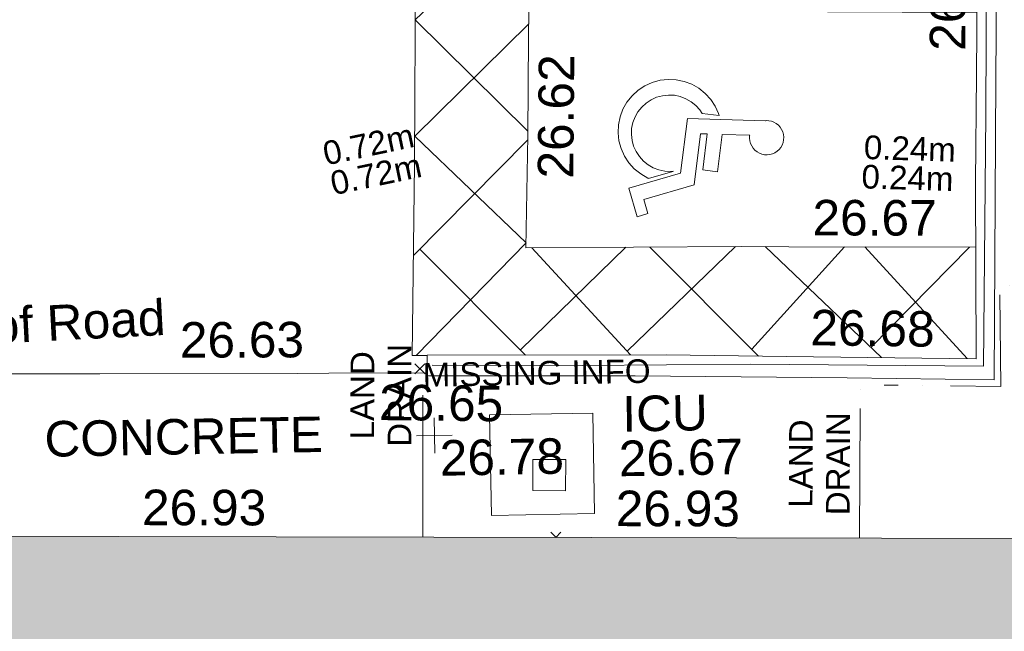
# Model space of a CAD drawing. Header units: millimetres. Extents: x -290717 to 520720, y -103372 to 287762.
# Tile 224 of 256: x 93917 to 104309, y -15776 to -9320. Entities that reach past the tile are written whole.
import ezdxf

# ---------------------------------------------------------------- set-up
doc = ezdxf.new("R2010")
doc.units = ezdxf.units.MM
for name, pattern in [('IMPORT-UG_DRAINAGE_UNIDENTIFIED_QLB2 _2_', [2700, 1500, -300.0000000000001, 0, -250, 150, -300.0000000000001, 0, -200]), ('IMPORT-UG_ELEC_LV_QLB2 _2_', [2700, 1500, -300.0000000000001, 0, -250, 150, -300.0000000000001, 0, -200]), ('IMPORT-UG_ELEC_STREET LIGHTING_QLB2 _2_', [2700, 1500, -300.0000000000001, 0, -250, 150, -300.0000000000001, 0, -200])]:
    doc.linetypes.add(name, pattern=pattern)
for name, color, linetype, lineweight, true_color in [('00_UAV_BUILDING_OUTLINE', 5, 'Continuous', 9, 0x0000ff), ('00_UAV_FENCE_2D', 7, 'Continuous', 9, 0x264c2f), ('00_UAV_HANDICAP', 7, 'Continuous', 9, 0x666666), ('00_UAV_LEVEL_SPOT', 7, 'Continuous', 9, 0x666666), ('00_UAV_ROAD_MARKING_WHITE_CONTINUOUS', 7, 'Continuous', 9, 0x999999), ('00_UAV_SERV_IC', 5, 'Continuous', 9, 0x0000ff), ('00_UAV_WALL', 7, 'Continuous', 9, 0x7c00a5), ('12333-PUM-2D-U-0001-C01 - Rev2_REVIT IMPORT_dwg', 7, 'Continuous', 9, 0x767676), ('A_RHA_Line', 7, 'Continuous', 9, 0x00a600), ('PUM-ELECTRIC-LV-QLB2', 1, 'IMPORT-UG_ELEC_LV_QLB2 _2_', 9, 0xff0000), ('PUM-UNIDENTIFIED-QLB2', 150, 'IMPORT-UG_DRAINAGE_UNIDENTIFIED_QLB2 _2_', 9, 0x007fff)]:
    doc.layers.add(name, color=color, linetype=linetype, lineweight=lineweight, true_color=true_color)
for name, color, linetype, lineweight in [('00_UAV_ROAD_EDGE', 7, 'Continuous', 9), ('00_UAV_SURVEY_TEXT', 7, 'Continuous', 9), ('A_RHA_Detail', 7, 'Continuous', 9), ('GEN-TEXT', 7, 'Continuous', 9), ('SM-FOR QC', 7, 'Continuous', 9)]:
    doc.layers.add(name, color=color, linetype=linetype, lineweight=lineweight)
doc.styles.add('Arial_1', font='arial.ttf', dxfattribs={"height": 250})
doc.styles.add('Swis721 Lt BT_2', font='swissl.ttf', dxfattribs={"height": 375})

# ---------------------------------------------------------------- blocks, each defined once
blk = doc.blocks.new('12333-PUM-2D-U-0001-C01 - Rev2_REVIT IMPORT_dwg_NN_DISABLED-2077243-Site Location Plan Existing')
at = {"layer": '00_UAV_HANDICAP', "color": 254, "true_color": 0xcccccc, "flags": 128}
for points in [[(792.900669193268, 2280.610141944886), (791.7071703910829, 2292.07751121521), (793.8081731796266, 2332.120596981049), (801.0244637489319, 2372.831781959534), (815.4072651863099, 2410.199520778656), (834.6163260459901, 2445.752122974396), (859.749849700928, 2478.102067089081), (889.2795283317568, 2504.909103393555), (923.3511180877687, 2527.414707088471), (959.3303727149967, 2544.664522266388), (998.4665040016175, 2556.514413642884), (1039.2262383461, 2560.624703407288), (1079.412596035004, 2559.765463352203), (1118.738746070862, 2551.450682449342), (1157.491520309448, 2538.16637172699), (1192.898365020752, 2517.715835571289), (1224.006547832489, 2492.725584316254), (1252.055346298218, 2463.052631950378), (1274.706992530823, 2430.225001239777), (1291.813247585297, 2393.001502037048), (1302.421377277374, 2354.008642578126), (1307.916702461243, 2314.347399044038), (1305.669944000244, 2273.062837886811), (1298.599409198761, 2233.593128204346), (1284.216607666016, 2196.225389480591), (1265.0078332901, 2160.675271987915), (1239.874310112, 2128.325325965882), (1210.342148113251, 2101.518576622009), (1176.273041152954, 2079.012685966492), (1140.291016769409, 2061.760674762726), (1101.157368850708, 2049.910496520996), (1060.397634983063, 2045.80020685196), (1020.211563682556, 2046.661929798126), (1012.880205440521, 2047.507810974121), (1006.596107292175, 1634.045719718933), (1571.880964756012, 1568.824091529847), (1546.079030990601, 1345.195162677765), (1001.914062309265, 1407.980013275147), (1000.24232711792, 1306.200863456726), (1771.761510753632, 1217.184261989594), (1999.075649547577, 459.5242324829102), (2211.618631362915, 523.1246404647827), (2262.459996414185, 363.6714551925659), (1833.36162776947, 234.4119656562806), (1599.502904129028, 1011.711552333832), (773.3163873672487, 1107.035580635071), (793.1872142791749, 2283.093666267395)], [(1682.266412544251, 528.8078632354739), (1572.075039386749, 894.0196480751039), (1567.742828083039, 905.9329998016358), (1573.604313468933, 863.6290800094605), (1570.739078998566, 773.317301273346), (1552.962766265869, 684.7259380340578), (1521.665662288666, 598.9553887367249), (1477.418087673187, 520.9705080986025), (1422.563350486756, 449.2476672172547), (1356.286735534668, 387.6532275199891), (1281.217809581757, 337.1446035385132), (1198.744377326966, 298.8224844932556), (1111.633737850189, 274.8816493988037), (1022.228912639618, 263.7959882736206), (931.9171335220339, 266.6612226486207), (843.3257698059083, 284.4375349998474), (758.7969836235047, 315.5913665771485), (679.4270675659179, 358.7404522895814), (607.8450151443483, 414.837237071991), (546.2530592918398, 481.1135657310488), (495.7444362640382, 556.1824921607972), (458.6640780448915, 638.5126520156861), (433.3382083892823, 724.5248012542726), (422.3930502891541, 815.1691925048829), (425.2607680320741, 905.4806843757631), (443.0345973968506, 994.0723344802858), (474.1911988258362, 1078.603317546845), (518.5820462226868, 1157.829962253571), (573.4367834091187, 1229.552803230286), (639.5701260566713, 1289.905480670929), (694.1389988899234, 1326.411494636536), (723.6680223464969, 1582.343622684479), (693.8022819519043, 1574.457298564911), (583.3735445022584, 1522.995261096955), (481.0201821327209, 1454.233631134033), (392.0010418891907, 1370.084751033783), (315.4994992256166, 1274.420238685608), (256.4850852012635, 1166.666716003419), (214.2946676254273, 1051.938898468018), (190.3077412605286, 931.3308815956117), (186.3425008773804, 809.673605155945), (201.1544143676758, 687.1081438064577), (234.2233352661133, 569.9884924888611), (286.78634557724, 458.1744332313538), (354.4472895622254, 357.2088755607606), (438.452609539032, 266.9454902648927), (534.2603947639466, 191.6857097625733), (641.8709315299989, 131.4320169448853), (756.7417348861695, 90.48087673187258), (877.3497522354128, 66.49395036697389), (999.0070287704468, 62.52871046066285), (1121.429504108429, 76.10134553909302), (1238.692141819, 110.4095443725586), (1350.362928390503, 161.7307938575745), (1451.472045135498, 230.6359834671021), (1541.591871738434, 313.3970569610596), (1616.994925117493, 410.446604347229), (1677.107828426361, 516.815092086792), (1681.168209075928, 530.1953811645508)]]:
    blk.add_lwpolyline(points, close=True, dxfattribs=at)
blk = doc.blocks.new('12333-PUM-2D-U-0001-C01 - Rev2_REVIT IMPORT_dwg_UAV-2077255-Site Location Plan Existing')
at = {"layer": '00_UAV_LEVEL_SPOT', "color": 254, "true_color": 0xcccccc, "flags": 128}
for points in [[(500.0000000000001, 0), (0, 0), (0, 500.0000000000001)], [(0, -500.0000000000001), (0, 0), (-500.0000000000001, 0)]]:
    blk.add_lwpolyline(points, dxfattribs=at)
blk = doc.blocks.new('12333-PUM-2D-U-0001-C01 - Rev2_REVIT IMPORT_dwg_MGS62954_T2_Galway_ITM_3d_Rev1-2077680-Site Location Plan Existing')
at = {"layer": '00_UAV_FENCE_2D', "color": 254, "true_color": 0xcccccc, "flags": 128}
blk.add_lwpolyline([(533999987.7725001, 725540744.3135), (534001571.7725001, 725540713.3135002), (534003352.7725, 725540693.3135), (534005806.7725, 725540631.3135), (534005879.7725, 725543285.3135), (534005949.7725, 725546518.3135), (534006014.7725, 725549324.3135), (534003938.7725, 725549383.3135), (534001697.7725, 725549410.3135), (534001773.7725, 725552370.3135002), (534001837.7725001, 725555482.3135), (534004363.7725, 725555367.3135), (534007801.7725, 725555306.3135002), (534011314.7725, 725555249.3135), (534012458.7725001, 725555193.3135002), (534012309.7725001, 725550762.3135), (534012268.7354692, 725548793.5811896)], dxfattribs=at)
at = {"layer": '00_UAV_ROAD_EDGE', "color": 254, "true_color": 0xcccccc, "flags": 128}
blk.add_lwpolyline([(533994213.6675109, 725540426.43076), (533994223.951, 725540751.6535001), (533996478.9510001, 725540711.6535001), (533998564.9510001, 725540681.6535001), (533998897.8523305, 725540676.780356), (533999935.9067726, 725540661.5848957)], dxfattribs=at)
at = {"layer": '00_UAV_ROAD_MARKING_WHITE_CONTINUOUS', "color": 254, "true_color": 0xcccccc}
for p, q in [((534001038.1818442, 725543098.9689515), (533999811.5838776, 725541902.1541393)), ((533999879.3086782, 725541968.2345068), (534000976.6496453, 725540833.0096809)), ((534000922.5130379, 725540889.0152642), (534002055.8780975, 725541952.3856534)), ((534001063.9456981, 725541964.6155552), (534002084.9880234, 725540814.5666492)), ((534002050.4428412, 725540853.4765435), (534003212.3244622, 725541938.1273977)), ((534002307.9847358, 725541949.2773372), (534003434.5781006, 725540779.435743)), ((534003364.5270187, 725540852.1759809), (534004362.9478081, 725541915.7180834)), ((534003526.1222078, 725541932.341788), (534004730.7895252, 725540740.9971898)), ((534004576.0759434, 725541911.4842513), (534005634.5831051, 725540714.195607)), ((534004622.5229828, 725540848.0663854), (534005681.1867115, 725541889.5310092))]:
    blk.add_line(p, q, dxfattribs=at)
at = {"layer": '00_UAV_ROAD_MARKING_WHITE_CONTINUOUS', "color": 254, "true_color": 0xcccccc, "flags": 128}
for points in [[(533999936.7519714, 725540845.8382418), (533999779.9295588, 725540850.2105068), (533999840.7796367, 725542872.3943529), (533999884.7796368, 725544935.394353), (533999904.2619418, 725545691.4933273), (533999947.7796367, 725547380.3943529), (533999995.7796367, 725549407.3943528), (534001277.808265, 725549376.2466465), (534001604.7238914, 725549368.3040221)], [(534002165.6862206, 725544440.157915), (534001131.3465764, 725545552.5649211), (533999873.1620939, 725544390.6900088), (534001041.0875054, 725543196.4954795)], [(534005802.7763604, 725544364.4732534), (534003437.7796368, 725544415.3943532), (534001074.7796367, 725544461.3943529), (534001067.5685353, 725544190.6689984), (534001039.7796367, 725543147.394353), (534001000.7796367, 725541965.394353), (534003271.7796367, 725541937.3943528), (534003773.9761383, 725541927.4181212), (534005746.9258682, 725541888.225088)], [(534001071.2197258, 725544327.7451259), (533999846.9780153, 725543163.0137846), (534001002.4880863, 725542017.1735182), (533999823.0869455, 725540849.0072633)]]:
    blk.add_lwpolyline(points, dxfattribs=at)
at = {"layer": '00_UAV_SERV_IC', "color": 254, "true_color": 0xcccccc, "flags": 128}
blk.add_lwpolyline([(534001033.7725, 725539729.3135002), (534001380.7725001, 725539722.3135), (534001374.1457961, 725539393.8183148), (534001027.145796, 725539400.8183149)], close=True, dxfattribs=at)
at = {"layer": '00_UAV_WALL', "color": 254, "true_color": 0xcccccc, "flags": 128}
blk.add_lwpolyline([(534006025.7572653, 725545102.0616342), (534005991.7725, 725543667.3135002), (534005916.6344248, 725540485.8462187), (534004367.7725001, 725540534.3135), (534002128.7725, 725540593.3135002), (534000923.0534197, 725540614.7558367), (533999935.7725002, 725540632.3135002), (533999936.7725, 725540850.3135), (534002460.7725001, 725540808.3135), (534003729.3757402, 725540770.6936548), (534005731.7725, 725540711.3135002), (534005755.7725001, 725542575.3135), (534005785.5134643, 725543707.3766111), (534005833.7725001, 725545544.3135002)], dxfattribs=at)
at = {"xscale": 0.7, "yscale": 0.7, "zscale": 0.7, "rotation": 268.3724433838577}
blk.add_blockref('12333-PUM-2D-U-0001-C01 - Rev2_REVIT IMPORT_dwg_NN_DISABLED-2077243-Site Location Plan Existing', (534001969.8727419, 725543862.0224273), dxfattribs=at)
at = {"xscale": 0.375, "yscale": 0.375, "zscale": 0.375}
blk.add_blockref('12333-PUM-2D-U-0001-C01 - Rev2_REVIT IMPORT_dwg_UAV-2077255-Site Location Plan Existing', (534000000, 725540000.0000001), dxfattribs=at)
at = {"layer": '00_UAV_BUILDING_OUTLINE', "color": 251, "true_color": 0x666666, "char_height": 375, "width": 1495.902363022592, "attachment_point": 1, "rotation": 358.87999528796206, "line_spacing_factor": 1.005061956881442, "style": 'Swis721 Lt BT_2'}
for insert in [(533996904.6203763, 725539482.9685198), (534001903.6651185, 725539385.2358948)]:
    blk.add_mtext('26.93', dxfattribs=dict(at, insert=insert))
at = {"layer": '00_UAV_LEVEL_SPOT', "insert": (534000051.8765643, 725539949.1441547), "char_height": 375, "width": 1495.902363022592, "attachment_point": 1, "line_spacing_factor": 1.005061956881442, "style": 'Swis721 Lt BT_2'}
blk.add_mtext('26.78', dxfattribs=at)
at = {"layer": '00_UAV_ROAD_EDGE', "color": 251, "true_color": 0x666666, "char_height": 375, "attachment_point": 1, "line_spacing_factor": 1.005061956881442, "style": 'Swis721 Lt BT_2'}
for s, insert, width, rotation in [('Edge of Road', (533993973.2948757, 725541376.8976194), 3746.879252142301, 1.9601190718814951), ('26.63', (533997333.8313127, 725541243.4096673), 1495.902363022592, 359.16134113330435)]:
    blk.add_mtext(s, dxfattribs=dict(at, insert=insert, width=width, rotation=rotation))
at = {"layer": '00_UAV_ROAD_MARKING_WHITE_CONTINUOUS', "color": 251, "true_color": 0x666666, "char_height": 375, "width": 1495.902363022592, "attachment_point": 1, "line_spacing_factor": 1.005061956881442, "style": 'Swis721 Lt BT_2'}
for s, insert, rotation in [('26.62', (534001137.1696136, 725542694.9045587), 88.47421748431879), ('26.67', (534004033.7627174, 725542417.5847235), 358.86195779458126)]:
    blk.add_mtext(s, dxfattribs=dict(at, insert=insert, rotation=rotation))
at = {"layer": '00_UAV_SERV_IC', "color": 251, "true_color": 0x666666, "char_height": 375, "attachment_point": 1, "line_spacing_factor": 1.005061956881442, "style": 'Swis721 Lt BT_2'}
for s, insert, width in [('ICU', (534001986.4506853, 725540381.2093009), 1021.012723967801), ('26.67', (534001941.6225348, 725539910.8303), 1495.902363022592)]:
    blk.add_mtext(s, dxfattribs=dict(at, insert=insert, width=width))
at = {"layer": '00_UAV_SURVEY_TEXT', "color": 251, "true_color": 0x666666, "insert": (533995884.098044, 725540222.2113754), "char_height": 375, "width": 3286.236302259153, "attachment_point": 1, "line_spacing_factor": 1.005061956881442, "style": 'Swis721 Lt BT_2'}
blk.add_mtext('CONCRETE', dxfattribs=at)
at = {"layer": '00_UAV_WALL', "color": 251, "true_color": 0x666666, "char_height": 375, "width": 1495.902363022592, "attachment_point": 1, "line_spacing_factor": 1.005061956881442, "style": 'Swis721 Lt BT_2'}
for s, insert, rotation in [('26.66', (534005297.0202718, 725543970.2963054), 88.49510169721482), ('26.68', (534003993.9452419, 725541258.2952784), 358.3014178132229), ('26.65', (533999428.082515, 725540550.1254165), 358.2826602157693)]:
    blk.add_mtext(s, dxfattribs=dict(at, insert=insert, rotation=rotation))
blk = doc.blocks.new('12333-PUM-2D-U-0001-C01 - Rev2_REVIT IMPORT_dwg-1620468-Site Location Plan Existing')
at = {"layer": 'GEN-TEXT', "color": 253, "true_color": 0xaaaaaa}
for p, q in [((358726.3171443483, -75200.38918720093), (358832.3831615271, -75094.32317002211)), ((358832.3831615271, -75200.38918720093), (358726.3171443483, -75094.32317002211)), ((360186.0595262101, -76951.97232362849), (360131.019510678, -76896.93230809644)), ((360182.1224825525, -76951.89535340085), (360237.0855278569, -76896.93230809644))]:
    blk.add_line(p, q, dxfattribs=at)
at = {"layer": 'PUM-UNIDENTIFIED-QLB2', "color": 141, "true_color": 0xaad4ff}
blk.add_line((358777.7806180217, -76924.44010469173), (358808.3501529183, -75248.35617863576), dxfattribs=at)
at = {"layer": 'PUM-UNIDENTIFIED-QLB2', "color": 141, "true_color": 0xaad4ff, "flags": 128}
blk.add_lwpolyline([(372919.7431197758, -74538.8895480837), (364914.3501528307, -74378.35617864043), (364906.3501529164, -75440.35617867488), (363424.3501528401, -75398.35617865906), (363387.4785623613, -77014.56089853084)], dxfattribs=at)
at = {"layer": 'SM-FOR QC', "color": 21, "true_color": 0xffaaaa, "flags": 128}
blk.add_lwpolyline([(359506.3573340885, -75645.89747262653), (360596.8817658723, -75645.89747262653), (360596.8817658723, -76708.09659454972), (359506.3573340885, -76708.09659454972)], close=True, dxfattribs=at)
blk.add_blockref('12333-PUM-2D-U-0001-C01 - Rev2_REVIT IMPORT_dwg_MGS62954_T2_Galway_ITM_3d_Rev1-2077680-Site Location Plan Existing', (-533641079.6498471, -725615854.3561786))
at = {"layer": 'PUM-ELECTRIC-LV-QLB2', "char_height": 250, "width": 1160.025439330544, "attachment_point": 2, "line_spacing_factor": 0.9417779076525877, "style": 'Arial_1'}
for s, insert, rotation in [('0.72m', (358253.7450314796, -72647.62520678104), 10.941635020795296), ('0.24m', (363996.6441437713, -72788.25936617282), 357.2407698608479), ('0.72m', (358327.9141257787, -72964.16803081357), 10.808482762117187), ('0.24m', (363966.0254622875, -73096.83994692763), 357.3687357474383)]:
    blk.add_mtext(s, dxfattribs=dict(at, insert=insert, rotation=rotation))
at = {"layer": 'PUM-UNIDENTIFIED-QLB2', "char_height": 250, "width": 1294.698577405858, "attachment_point": 2, "line_spacing_factor": 0.9417779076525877, "style": 'Arial_1'}
for insert, rotation in [((358041.9913637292, -75414.5793163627), 88.95511726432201), ((362656.6833355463, -76215.09534296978), 88.69309865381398)]:
    blk.add_mtext('LAND\\PDRAIN', dxfattribs=dict(at, insert=insert, rotation=rotation))
at = {"layer": 'SM-FOR QC', "color": 1, "true_color": 0xff0000, "insert": (360010.2112089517, -75087.4086477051), "char_height": 250, "width": 2870.986443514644, "attachment_point": 2, "line_spacing_factor": 0.9417779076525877, "style": 'Arial_1'}
blk.add_mtext('MISSING INFO', dxfattribs=at)

msp = doc.modelspace()

# ---------------------------------------------------------------- hatches: boundary and pattern name
at = {"layer": 'A_RHA_Detail', "true_color": 0xc0c0c0}
h = msp.add_hatch(color=9, dxfattribs=at)
h.paths.add_polyline_path([(-80880.60083898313, -68502.79057078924), (-80400.86592458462, -68483.4150911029), (-80400.86592458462, -62984.64684182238), (-24474.85765180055, -63009.32043784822), (-24456.14471274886, -50840.30023854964), (-36622.55041054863, -50831.65104346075), (-36622.5504104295, -44228.57792609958), (-50959.05265825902, -44213.68205212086), (-50959.05265825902, -42573.78171509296), (-54563.93258049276, -42571.21897729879), (-54565.69773355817, -45054.17447471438), (-92408.82109324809, -45027.27149617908), (-92411.78875845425, -49201.74309219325), (-100061.9988811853, -49201.74309219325), (-100052.221444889, -64852.82557835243), (-86120.90825231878, -64852.82557835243), (-86092.16626519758, -62957.90041523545), (-84861.10047611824, -62957.90041520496), (-84854.79054275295, -68240.10973718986), (-80870.60226895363, -68240.10973718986)])
h.paths.add_polyline_path([(-137238.9269955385, -68461.93840922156), (-132719.7426408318, -68433.06336920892), (-132847.0731201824, -62850.0428228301), (-130454.6837966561, -62916.63108081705), (-130498.2830220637, -61355.8539363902), (-117581.136331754, -61423.42893434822), (-117492.3908565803, -49183.91309186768), (-125136.5200282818, -49178.47881939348), (-125133.5727033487, -45032.61887132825), (-163007.1824077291, -45005.69421944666), (-163007.1824077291, -44090.29634113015), (-163123.8521375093, -44090.21339942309), (-163122.6389897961, -42383.751842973), (-166563.8543420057, -42383.75184295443), (-166565.0349082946, -44044.3982420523), (-193158.4656786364, -44025.49275802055), (-193195.152889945, -62863.6565097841), (-137269.7106414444, -62916.63108078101), (-137254.3708868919, -65679.90523788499)])
h.paths.add_polyline_path([(120310.9497607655, -32334.2823016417), (120312.4652266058, -31610.73011961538), (133451.2244789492, -31638.24899384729), (133469.2230092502, -19717.98315777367), (121295.7536929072, -19692.48606427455), (121319.8434528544, -8190.941560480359), (112277.0825929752, -8172.001674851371), (112263.1769726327, -14811.12345451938), (78285.85310969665, -14739.95861435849), (78292.82277619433, -8167.077575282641), (76545.55099677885, -8163.40371230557), (69355.76844230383, -8152.931592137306), (69353.66597202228, -9156.746357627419), (68372.60878942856, -9154.691552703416), (68372.60878942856, -13705.52853212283), (69333.72334743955, -13707.54156767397), (69325.07112544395, -16249.53369225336), (66623.4489111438, -16249.53369225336), (66619.79243932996, -17995.29925522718), (65989.07757491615, -17995.29925522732), (65985.44262769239, -19730.78799479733), (57152.23993372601, -19712.28702423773), (57127.42535098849, -31559.89461998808), (70277.87165423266, -31587.43801817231), (70277.87165428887, -32271.74147154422), (78263.96947906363, -32285.12944888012), (78266.62669288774, -31019.79372153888), (112335.8856506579, -31091.15111856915), (112335.8856506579, -32317.57330550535), (119781.4233959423, -32333.17321910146)])
h.paths.add_polyline_path([(7503.71740934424, -1791.43926322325), (15482.43097389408, -674.0213230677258), (15484.0826184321, 148.1327206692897), (56188.28042539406, 205.5276654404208), (56155.8432600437, 14338.31663138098), (18016.62665932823, 14236.4814953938), (17967.9025208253, 34313.18372075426), (21727.10644861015, 34324.06926249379), (21708.9097307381, 40608.10218319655), (18009.66447156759, 40608.10218325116), (17995.54603703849, 45483.75063445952), (9770.084212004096, 45420.63294734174), (3966.216019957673, 45443.14492469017), (3984.771235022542, 14176.56786831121), (1023.062455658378, 14176.56786840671), (-276.5134647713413, 14190.52623465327), (-231.6790044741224, 5976.811441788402), (-226.4491536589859, 193.7444677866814), (1220.250839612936, 179.5999159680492), (7477.609307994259, 143.2867556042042), (7488.638446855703, -674.0213230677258)])
h.paths.add_polyline_path([(77755.59663317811, 53.47451145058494), (77729.51881611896, 1699.844979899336), (94464.47132486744, 1659.976083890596), (94606.37913471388, 17991.39023626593), (88810.41901146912, 18015.03260816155), (88799.89418497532, 14436.74271609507), (69413.88950349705, 14457.87738898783), (69377.35724448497, 99.62816357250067), (70760.85642036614, 92.0068082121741)])
h.paths.add_polyline_path([(61252.12079698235, 46453.95617369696), (105774.7348988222, 46472.68783510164), (105768.2642197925, 61852.61234310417), (92285.13876306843, 61852.61234310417), (92308.59670397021, 65784.30757142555), (96107.46680002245, 65767.6044524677), (96059.6808111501, 75209.20847378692), (101084.8427276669, 75071.88872768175), (104988.0046543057, 74765.36560410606), (108403.6894220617, 74363.84089439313), (112009.2703903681, 73787.25420864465), (115645.3524814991, 73049.69667210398), (116890.8108050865, 72761.69136255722), (120208.9929832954, 71893.18353872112), (120865.241739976, 71703.68487155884), (124135.6329505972, 70669.67317909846), (127435.6253142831, 69480.50055823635), (127820.4368655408, 69394.93141813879), (128274.3081769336, 69331.69585757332), (128731.879114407, 69306.66104520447), (129189.9401456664, 69320.00258265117), (129645.2782985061, 69371.62688830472), (130094.6997111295, 69461.17185607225), (130535.0520071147, 69588.00939078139), (130963.2464342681, 69751.2498188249), (131376.279516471, 69949.74812593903), (131771.254123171, 70182.11198906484), (132162.5575600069, 70460.54046602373), (132496.0921582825, 70741.69081117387), (132820.8713676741, 71064.98072578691), (133117.4593294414, 71414.31364276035), (133383.77568926, 71787.23923958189), (133616.5473239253, 72178.53728446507), (133817.1647262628, 72590.54524901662), (133982.6025969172, 73017.89547517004), (134111.7005086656, 73457.59040804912), (134203.5529320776, 73906.545904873), (134257.5155882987, 74361.61286220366), (134272.5462649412, 74819.59931534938), (134250.5259874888, 75277.29281749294), (134189.6227572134, 75731.48297750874), (134090.9274700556, 76178.98397761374), (133955.1324028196, 76616.65691996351), (133783.1900598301, 77041.4318434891), (133576.3064937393, 77450.3292564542), (133335.9328436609, 77840.48103831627), (133063.7551572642, 78209.15055536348), (132761.6825665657, 78553.75185442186), (132431.8338935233, 78871.86780505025), (132076.5227904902, 79161.26705200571), (131698.2415079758, 79419.91966864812), (131299.6434187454, 79646.01139199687), (131093.5942456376, 79746.34209763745), (132146.0467355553, 83110.22226149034), (122787.763295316, 86282.54285521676), (121604.3555410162, 82800.35918872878), (117095.9864226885, 83870.84033788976), (116841.9598400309, 83526.35449576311), (116120.5435466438, 91221.9361197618), (110237.7341284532, 91274.27491024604), (110194.3680786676, 90435.39030217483), (104988.0046543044, 90486.49901569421), (104973.2761846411, 94309.82427956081), (103746.1314668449, 94309.82427962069), (103839.9937121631, 122852.1474272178), (96365.09202303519, 122931.9599471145), (96350.3400238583, 123952.416858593), (104555.5505249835, 123902.1925258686), (104607.3234457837, 120248.5396157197), (125502.5015002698, 120134.193340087), (125662.0200253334, 137657.3796883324), (114479.5865733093, 137699.2256881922), (114382.3062641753, 129149.9458158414), (104644.1590035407, 129187.997507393), (104577.9931702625, 126217.3903165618), (101184.4926405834, 126159.1566967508), (101264.6166812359, 135959.2655565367), (89967.23177303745, 135988.8856164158), (89927.63362986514, 125823.6463181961), (93630.53562299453, 125840.7948842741), (93580.6568888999, 122931.9599471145), (88697.38835373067, 122904.7310127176), (88679.38989541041, 95739.0914377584), (86378.25848993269, 95739.0914377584), (86378.18187189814, 96178.10083375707), (83279.5074328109, 96200.92083330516), (83273.62493422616, 95735.74732136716), (70169.67509616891, 95733.22421950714), (70166.2684274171, 96272.07409350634), (66674.99731291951, 96257.14073659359), (66654.74538556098, 95755.71092140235), (65784.77231076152, 95755.71092140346), (65887.65094981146, 117470.6305650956), (53473.34271625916, 117487.9046429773), (53434.44066306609, 98570.4634906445), (40649.41626913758, 98570.46349066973), (40610.16711556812, 94406.01479082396), (38853.82372865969, 94410.36303444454), (38848.65589191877, 89463.65332732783), (40612.46601909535, 89518.45976927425), (40665.38257359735, 86257.73741131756), (38372.19584673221, 86305.7230928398), (38369.79373532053, 76901.0507917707), (50937.95125076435, 76944.40198877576), (50922.88567283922, 74598.78180893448), (56484.90611318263, 74588.85093774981), (56484.9061131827, 75194.85181998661), (92465.40372273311, 75233.02581663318), (92645.92783659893, 71766.64845097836), (89810.5550181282, 69362.83965827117), (85313.16173971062, 69360.94750424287), (85313.16173971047, 66907.40508090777), (75210.14498260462, 66903.15451592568), (75210.14498260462, 63815.70944554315), (70819.40014306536, 63815.70999204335), (70819.21601502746, 64253.35708063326), (69456.8341568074, 64253.35708063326), (69455.71957374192, 66901.99623168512), (61303.3285675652, 66898.56680686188), (61304.56054652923, 63970.32021231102), (70500.41048205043, 63970.32021223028), (70500.40885431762, 61852.59006210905), (61245.64388480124, 61848.69637492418), (61252.12079698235, 46455.07044720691)])
h.paths.add_polyline_path([(-17153.16561239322, 48569.32684293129), (-17153.16561227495, 60770.38083690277), (-29362.88357762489, 60774.7042869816), (-29362.88357762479, 67399.20394583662), (-43507.25361058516, 67405.01911302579), (-43488.53133082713, 69093.07334179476), (-45766.41866234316, 69109.32868391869), (-45794.34620035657, 67405.01911302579), (-47272.11273197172, 67404.21245453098), (-47272.44887636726, 66454.91798912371), (-86004.56386335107, 66468.6329952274), (-86006.66970790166, 60521.58362724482), (-92662.8772251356, 60521.58362724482), (-92666.53762789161, 50184.35611936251), (-79752.016597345, 50179.78302554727), (-79752.016597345, 48591.49323813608), (-17157.71631240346, 48569.32845421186)])
h.paths.add_polyline_path([(-201056.4185879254, 48628.75479108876), (-138377.9751621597, 48634.64535782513), (-138377.9751621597, 50133.28202330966), (-125467.710581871, 50134.49533928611), (-125468.6909603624, 60566.19036866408), (-132186.8595615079, 60565.86652591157), (-132187.4203588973, 66533.01978768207), (-170643.3098734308, 66805.61809689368), (-170643.3098732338, 67738.78475851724), (-200340.0100486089, 67488.93693767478), (-200348.7175167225, 60827.7802510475), (-201057.5650552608, 60827.71357562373), (-201056.6510294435, 51102.0431337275)])
h.paths.add_polyline_path([(-240051.5126725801, 54769.1949116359), (-239444.4902595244, 54811.10754483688), (-239186.5396225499, 54841.92927608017), (-238764.8191578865, 54940.98166103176), (-238382.4735933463, 55122.46891391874), (-237990.3402229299, 55354.87497237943), (-237269.2031026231, 55936.21514997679), (-237030.2712443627, 56228.66101920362), (-236793.0039600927, 56569.31473977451), (-236554.5880579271, 57004.26389721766), (-236432.7219585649, 57267.46508911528), (-236300.0815274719, 57753.26239002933), (-236250.7285154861, 58017.17885687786), (-236235.6490610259, 58516.21786795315), (-236233.2538430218, 58987.85640057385), (-236213.702979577, 59823.48083772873), (-236363.8287856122, 59820.8603820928), (-236634.0279869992, 60698.06075831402), (-236391.9547756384, 61432.1972634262), (-236225.4740089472, 61435.10319604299), (-236201.6036570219, 62637.68779599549), (-232563.5271750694, 62639.28734435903), (-232563.5271750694, 63049.03842407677), (-232732.1945866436, 63049.15302221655), (-232860.1521278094, 63457.9589027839), (-232731.6068089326, 63914.24862701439), (-232560.8209657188, 63914.24862701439), (-232521.9864006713, 70597.99604498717), (-240628.6947850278, 70598.85496274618), (-240629.7923196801, 72350.98321581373), (-246412.6011213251, 72347.36085937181), (-246412.6011213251, 70616.45923939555), (-254449.5805725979, 70618.60952619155), (-254454.637144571, 70754.06491724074), (-254469.7140363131, 73191.6627625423), (-263883.2532625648, 73267.83063692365), (-263902.4181505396, 68260.74348557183), (-263714.8217520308, 68259.82096576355), (-263552.9672900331, 67819.6543439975), (-263719.0883117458, 67392.20684197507), (-263913.629869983, 67392.20684288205), (-263956.7001914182, 58633.76423459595), (-260181.1963171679, 58611.22607638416), (-260192.3146984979, 56354.25111578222), (-257184.684388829, 56339.46086010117), (-257213.4419958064, 57092.93866025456), (-257338.5163846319, 57093.27331227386), (-257471.0109295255, 57531.7457231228), (-257338.5163845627, 58062.22513700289), (-257203.4956297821, 58064.06881293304), (-257173.5751889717, 58598.54056827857), (-256478.2273617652, 58575.27357918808), (-256478.2273617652, 58788.51859477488), (-256013.0091299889, 58911.92701537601), (-255397.0786589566, 58780.99767608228), (-255397.0786664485, 58595.98242230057), (-243809.8853614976, 58585.92793205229), (-243805.3570672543, 58352.04527760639), (-243740.9394682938, 57884.52572396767), (-243619.083060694, 57421.84877501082), (-243424.3877541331, 56943.65915328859), (-243247.1437899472, 56608.24157716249), (-243003.0710577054, 56249.99021479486), (-242732.2093200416, 55932.75703086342), (-242371.7230179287, 55603.12658814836), (-242141.2551255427, 55424.88676771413), (-241804.9643038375, 55216.88439829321), (-241529.464082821, 55077.02869058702), (-241100.6275144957, 54917.18295005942), (-240836.2134980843, 54840.82833179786), (-240453.4486196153, 54788.6078413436), (-240203.3756532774, 54776.52967577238)])
h.paths.add_polyline_path([(40276.69022620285, 59895.3641775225), (40328.62676026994, 69196.9439153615), (36588.99968782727, 69217.82459101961), (36619.46637569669, 74674.25962431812), (32264.36460075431, 74687.02318924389), (32233.48293864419, 69156.26826309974), (11916.69390488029, 69269.70959690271), (11966.66200108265, 78218.75165977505), (29087.50901742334, 78123.15526811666), (29143.44567202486, 88141.13700481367), (15719.34879623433, 88216.09212957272), (15732.60379610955, 90589.99788900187), (4594.294101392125, 90652.19003492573), (4525.129359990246, 78265.12250452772), (10096.76365550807, 78234.01258734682), (10077.43887221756, 74773.03821913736), (4547.641142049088, 74803.91453678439), (4465.579974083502, 60107.16002351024), (19125.89094757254, 60025.30234268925), (19139.86249371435, 62527.53804648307), (31738.59196305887, 62457.19146407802), (31724.55430855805, 59943.11609818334), (38369.79364222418, 59906.01157297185)])
h.paths.add_polyline_path([(-246083.0241259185, 72334.29150213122), (-246083.0594797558, 72334.30275087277), (-246208.2905500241, 72334.29150213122)])
h.paths.add_polyline_path([(-114575.3004830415, 112178.0758696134), (-114575.3246436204, 112178.0758696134), (-114707.2752166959, 115801.5811617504)])
h.paths.add_polyline_path([(-154699.9178766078, 101760.4080976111), (-114382.0503338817, 101776.0542915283), (-114382.0503338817, 106926.936016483), (-113755.641395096, 106927.1791078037), (-113757.5507412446, 111847.2721532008), (-114431.6837526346, 111847.2721532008), (-114431.8098651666, 112178.075869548), (-114575.3004830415, 112178.0758696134), (-114578.9984943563, 121707.2390834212), (-123056.9849702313, 121707.2390834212), (-123068.8201032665, 156452.7036899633), (-119381.2340625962, 156454.1347343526), (-119381.2340625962, 160165.8603541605), (-115501.031452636, 160167.3661472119), (-115503.3750945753, 166206.5793118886), (-132411.7987151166, 166599.6604729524), (-132411.8243306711, 166665.6603411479), (-135275.0124468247, 166664.5489553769), (-135275.0124468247, 166628.1883102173), (-135911.3205077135, 166628.1944503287), (-135911.3479256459, 166352.1604668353), (-152521.1633846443, 166345.7145607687), (-152518.3680955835, 159142.6836790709), (-150699.3133726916, 159117.9265656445), (-150755.6690356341, 122560.6912032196), (-151059.2005266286, 122560.6912032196), (-151061.0981347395, 121302.4374931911), (-154138.3148337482, 121372.6012653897), (-154138.3148337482, 121865.183451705), (-154704.3888425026, 121867.2611370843), (-154688.5451973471, 119352.3937021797), (-154745.5933227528, 119352.3715636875), (-154745.5763474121, 118722.1532660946), (-160794.1544526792, 118748.744283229), (-160794.1544527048, 119410.5425977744), (-163852.1622693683, 119422.408321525), (-163855.0715294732, 118762.2003111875), (-167568.6765459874, 118778.5256058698), (-166634.6619849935, 124395.1277019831), (-166843.6206842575, 124471.2090400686), (-167568.6765459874, 124707.6250904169), (-168028.2173235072, 124841.3808643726), (-168630.5006276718, 124991.3056740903), (-169238.2056070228, 125117.4693074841), (-169850.3952285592, 125219.6772877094), (-170466.1255403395, 125297.7720169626), (-171089.1102599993, 125351.8553033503), (-171704.4065937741, 125381.1774254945), (-172325.0479971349, 125386.3595015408), (-172782.2248668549, 125374.5832363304), (-173401.7764236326, 125337.4554476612), (-174019.3926983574, 125276.0328036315), (-174634.1213722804, 125190.4100127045), (-175245.0145766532, 125080.7190996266), (-176047.1958093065, 124895.7675261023), (-176665.4852587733, 124724.7228134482), (-177045.3001228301, 124609.1129151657), (-177631.5127793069, 124405.2077276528), (-176665.4852586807, 118818.5158793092), (-177558.9402083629, 118822.4435769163), (-177662.2853368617, 125263.4341236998), (-176365.3912352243, 126542.9270807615), (-159462.2970490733, 126319.9103917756), (-157057.7396790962, 128609.0850976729), (-157060.6673204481, 136153.1661957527), (-158638.8016610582, 137740.2441626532), (-159352.3735831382, 137740.2441626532), (-161634.4140635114, 140201.1078539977), (-168727.9404946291, 140256.8191147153), (-171035.0401162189, 137942.884730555), (-174184.1459014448, 137942.884730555), (-176460.1168228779, 140292.2858551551), (-177341.68569345, 140292.285855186), (-177341.7114445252, 140358.4281613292), (-183428.5803825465, 140356.0660244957), (-185921.6385984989, 137917.4639097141), (-185921.6385985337, 131757.309115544), (-186906.8767412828, 131756.9267734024), (-187725.3914540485, 130809.9989183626), (-187724.0588902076, 127376.1828149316), (-186481.0281350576, 126304.557648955), (-186479.4846755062, 122327.2959175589), (-185176.2828158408, 121059.4673825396), (-180304.1129154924, 121059.4673825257), (-180304.1136492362, 118802.0484409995), (-193555.3706955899, 118802.0484409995), (-193555.3686998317, 133117.8341649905), (-192593.6442938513, 133118.2073819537), (-192593.6442938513, 134200.8158367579), (-192224.6284783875, 134200.9592041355), (-192225.5653014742, 136615.0101267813), (-192595.0012461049, 136615.0101267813), (-192595.4357332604, 137734.4745166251), (-193589.2709668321, 137734.4746851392), (-193589.2685988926, 147474.5705834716), (-193163.2062206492, 147492.8644728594), (-192606.8095195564, 147551.4951472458), (-192359.9383250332, 147589.5931622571), (-192199.8207947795, 147616.5827293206), (-191882.7548926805, 147682.9245600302), (-191568.5380071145, 147761.6632019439), (-191020.2573150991, 147932.4221712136), (-190950.5841382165, 147955.8263236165), (-190647.7999969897, 148070.951423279), (-190349.769078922, 148197.8750093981), (-190056.9509284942, 148336.4013817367), (-189769.7970512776, 148486.316942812), (-189375.4954991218, 148717.2624196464), (-189132.9060261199, 148873.2749095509), (-188867.5421091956, 149059.0543930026), (-188609.6764469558, 149255.1087866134), (-188354.9814056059, 149465.3525772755), (-188079.6339208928, 149713.8792482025), (-187884.9836199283, 149901.8220103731), (-187538.2510284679, 150274.4802367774), (-187446.2998447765, 150378.396083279), (-187241.3270201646, 150629.2310214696), (-187046.3599558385, 150887.9197697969), (-186861.699277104, 151154.0634500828), (-186546.1373636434, 151669.8298752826), (-186524.4196769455, 151707.063245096), (-163675.289831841, 151669.8298752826), (-163687.5843044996, 148134.0767945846), (-157303.6541541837, 148136.4921063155), (-157303.6541541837, 155759.9150161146), (-157557.4317586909, 155765.0384228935), (-157555.9168973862, 166678.0466575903), (-187009.2021991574, 166699.7464767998), (-187013.0952111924, 162054.4009359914), (-188707.1775469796, 162044.5925187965), (-188705.9961893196, 155021.5333641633), (-188737.9999316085, 154650.5326603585), (-188799.0133970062, 154283.1866125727), (-188857.2045401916, 154035.4341107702), (-188966.1106131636, 153679.3368924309), (-189102.6200311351, 153332.8820747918), (-189265.8911677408, 152998.2056672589), (-189454.9174010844, 152677.3710606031), (-189645.2484685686, 152421.322012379), (-189916.9563410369, 152104.2450531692), (-190212.7041973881, 151809.4634871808), (-190530.6686598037, 151538.7947475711), (-190868.889367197, 151293.9075915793), (-191225.2810786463, 151076.3118324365), (-191597.6465194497, 150887.3490190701), (-192092.8415776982, 150682.5621956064), (-192485.2937347, 150569.6612301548), (-192903.8930807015, 150482.2408890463), (-193187.215491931, 150440.8868273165), (-193594.1866364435, 150407.1257787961), (-193594.5953882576, 151459.989522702), (-205369.2399268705, 151455.4201248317), (-205354.452352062, 113350.0822379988), (-207187.1580384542, 113349.3709450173), (-207184.3024929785, 105991.0636522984), (-205312.8709512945, 105991.0636522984), (-205311.2365670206, 101769.6553082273), (-175488.645120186, 101781.2285901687), (-175488.645120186, 110889.6985621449), (-154703.462766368, 110897.5679794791), (-154700.5193329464, 103310.2697088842)])
h.paths.add_polyline_path([(193735.9435692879, 113047.8274775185), (208865.0938716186, 114991.026643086), (208976.1154122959, 114126.6471161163), (216447.8967330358, 115086.3281915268), (216038.7305308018, 118271.970241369), (232648.5073383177, 120405.3421627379), (233425.9936153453, 114352.0734369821), (240632.2017567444, 115277.6440986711), (239854.8412683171, 121329.9334728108), (256406.8682407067, 123455.8879629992), (257091.7572256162, 118089.1198988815), (264572.287122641, 119040.8180953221), (261877.8350554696, 138524.7609215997), (259178.7147038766, 138221.6086023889), (259197.3483654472, 137439.0084132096), (254686.1480587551, 136897.0007613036), (255412.6810205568, 131314.8303174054), (240852.7447965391, 129522.4514055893), (239771.0426540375, 137918.8519126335), (240649.582243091, 138010.1984551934), (240062.3063116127, 142776.6750342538), (239165.7694641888, 142685.0143484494), (237630.9646614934, 151018.3171733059), (266172.8791088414, 154560.7889781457), (271297.187694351, 142612.4006970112), (276531.7397502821, 144861.0987145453), (274941.5029779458, 148527.903728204), (302074.530765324, 160134.9084326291), (300215.9323773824, 164320.1841173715), (301528.161327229, 164907.0997990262), (300405.1237791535, 167477.8916353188), (299016.6944531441, 166945.7181825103), (295626.7488506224, 174518.7544287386), (294333.0289184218, 177537.1551681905), (287288.847594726, 174518.7544287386), (289427.6893504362, 169661.0163464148), (272956.7816584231, 162557.1203578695), (271943.2187786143, 164897.4305293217), (267016.3118217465, 162764.0369715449), (268502.3094164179, 159357.043014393), (265200.4029571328, 157946.4096681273), (226856.4166955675, 153146.7821791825), (227510.3041274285, 148852.0205335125), (228280.9873164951, 141179.0007484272), (227302.3544112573, 141050.2812999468), (227895.3788231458, 136433.1758633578), (228748.5501749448, 136523.8855003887), (229602.307730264, 128023.7667641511), (217691.2359889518, 126493.8999679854), (217642.3600127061, 126874.4332670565), (215138.5007311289, 126552.8357430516), (215194.9980427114, 126112.9650749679), (215015.6132225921, 126089.9247571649), (214840.967257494, 127449.6644606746), (192258.7012018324, 124549.1816390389), (193486.3576426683, 114991.026643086)])
h.paths.add_polyline_path([(-78076.24179098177, 117605.518872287), (-78076.23951907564, 117610.0871212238), (-78070.31812256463, 129485.733079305), (-74723.15926546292, 129478.3852560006), (-74723.15926546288, 125435.7860625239), (-48015.64546089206, 125380.0246061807), (-47996.55031653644, 135872.5822179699), (-61198.159180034, 135901.5630078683), (-74714.72264147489, 135923.5088764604), (-74723.62876031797, 131865.2975510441), (-78070.31812256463, 131872.6421692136), (-78062.97909490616, 149549.768943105), (-58292.26570494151, 149541.5607197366), (-58292.26570494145, 148946.2407608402), (-37707.70924049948, 148937.6946534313), (-37707.70924049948, 159740.0690313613), (-44148.26955758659, 159742.7429641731), (-44148.26955758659, 162961.3319175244), (-49829.95437586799, 162961.3319175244), (-49830.92144141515, 160632.0129326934), (-78494.0902662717, 160643.9130440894), (-78494.0902662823, 161615.1537737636), (-78739.22585210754, 161615.2555472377), (-78691.79195364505, 168187.9195488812), (-90844.5764503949, 168126.8149080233), (-90962.52567696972, 152686.7636278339), (-89064.97866810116, 152685.97582136), (-89079.54115383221, 117610.0871212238), (-78374.80210165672, 117605.6428258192)])
h.paths.add_polyline_path([(69254.82576126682, 129235.9722870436), (69259.97086178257, 136167.7892474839), (86068.0992678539, 136131.0235193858), (86008.66431381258, 164703.3084147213), (58789.63167882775, 164723.5115811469), (58789.63167882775, 170119.2062865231), (54460.16324890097, 170122.4198087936), (54457.21717773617, 166153.2792453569), (47042.21516498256, 166158.7829869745), (47041.10931533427, 164668.9097040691), (39173.27935198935, 164674.7495545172), (39172.83712618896, 164078.9539098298), (17014.87910992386, 164095.400525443), (17002.38841206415, 147267.1142245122), (12659.63471563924, 147267.1142245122), (12653.6008753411, 139137.9291796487), (17031.41608901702, 139134.6797717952), (17024.58791744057, 129935.3194463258), (39191.34773726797, 129918.8662983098), (39191.34773726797, 129258.2867272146), (69014.0340609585, 129236.1510132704)])
h.paths.add_polyline_path([(39265.62356917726, 139467.8223435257), (33050.91021530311, 139484.1586867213), (33087.56357182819, 153427.9220784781), (39277.60130890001, 153411.6505991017), (39277.60130890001, 152830.3127277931), (43058.29603858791, 152820.3745823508), (43024.83899408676, 140092.5601633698), (39267.2657899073, 140092.5601633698)])
h.paths.add_polyline_path([(1979.548949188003, 189123.2414339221), (18699.10403225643, 189180.0465563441), (18678.46874727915, 195253.6675675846), (24349.02704558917, 195272.9334349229), (24334.96888369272, 199550.7690689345), (28829.78348971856, 199566.0403168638), (28798.35772162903, 208815.6446465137), (24334.94961552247, 208806.1514042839), (24333.90624838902, 209113.2475694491), (16811.59093053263, 209087.6902915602), (16806.58456496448, 208843.590909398), (6772.293057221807, 208809.4991440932), (6797.166076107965, 201488.5780549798), (-8471.058649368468, 201436.7038403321), (-8471.058649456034, 200429.0172029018), (-11856.09020773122, 200417.5164702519), (-11823.72827012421, 190892.3684139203), (-7614.729360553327, 190904.9356358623), (-7614.729360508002, 190170.8290169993), (-4608.619189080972, 190169.2993656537), (-4608.238782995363, 190916.8832264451), (1973.379031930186, 190939.2444093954), (1977.122761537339, 189837.3456606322)])
h.paths.add_polyline_path([(-20506.2213294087, 190640.028646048), (-20122.28942212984, 206347.1214480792), (-41550.34215554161, 207015.255795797), (-41462.26177905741, 210449.6195896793), (-31391.41053375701, 210152.0276719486), (-31078.64493158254, 223862.574366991), (-44305.08575746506, 224230.797228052), (-44490.79956595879, 211865.5542346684), (-47510.12209651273, 211942.9901386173), (-47722.57925074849, 203659.0205615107), (-47076.06680551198, 203635.3001466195), (-47175.4684425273, 199531.9403872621), (-46801.21126120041, 199520.4703265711), (-46873.68175963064, 195478.589946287), (-44600.40472249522, 195425.25597799), (-44685.88459510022, 192243.2795180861), (-38073.99929110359, 192135.6564361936), (-38104.39995468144, 191126.9722513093), (-21537.79264469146, 190668.5723413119)])
h.paths.add_polyline_path([(16801.02360974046, 195961.5001375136), (9656.615133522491, 196015.1086064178), (9643.83815057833, 199513.9922857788), (11631.77992465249, 199485.8321209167), (11631.79209405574, 203322.2460457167), (16806.58456511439, 203391.4855727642), (16801.04077099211, 195984.4293109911)])
h.paths.add_polyline_path([(122084.9263243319, 200536.2570557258), (122088.180516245, 206386.1947929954), (125211.1061637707, 206386.1947929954), (125211.1162733, 206645.8932838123), (126202.709897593, 206645.8932838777), (126203.0204768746, 207041.0477229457), (130401.4034740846, 206979.0758390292), (130444.269112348, 209883.2802976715), (126202.8383602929, 209945.883203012), (126203.0204768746, 214624.1281189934), (127364.7919503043, 214624.1281189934), (127365.2106673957, 225380.2058570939), (126159.8599207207, 225380.2527798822), (126207.4133336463, 241475.3410923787), (119482.541129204, 241495.8747302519), (119479.204156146, 246182.0096278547), (109943.9121324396, 246175.219673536), (109953.2702600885, 233033.3814297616), (115000.5285021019, 233033.3814296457), (114999.5792924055, 208653.4991933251), (112026.3032629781, 208653.4991933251), (112024.3519988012, 200538.6764491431), (122024.6079402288, 200536.271559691)])
h.paths.add_polyline_path([(30087.05071628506, 200986.75440713), (38030.67179073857, 201028.6865661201), (38030.67179073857, 202922.9731661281), (38109.89531489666, 202923.3913649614), (38067.25569093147, 208827.6066631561), (38013.35839375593, 208827.667223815), (38012.38630312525, 209012.5383931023), (30044.90685988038, 208970.4802974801), (30060.65944993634, 205986.3119354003)])
h.paths.add_polyline_path([(195986.2599411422, 205661.5722736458), (202896.8751332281, 206052.0074670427), (202676.886254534, 209945.7611691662), (195766.2710618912, 209555.325975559)])
h.paths.add_polyline_path([(-91652.40581580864, 206392.6172135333), (-79454.24421187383, 206432.5105635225), (-79629.29258199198, 238245.6998510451), (-68904.21147484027, 238215.095164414), (-68918.56040493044, 246314.0782553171), (-68756.515268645, 246312.9061543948), (-68755.20581930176, 246638.9786699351), (-79620.07671794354, 246651.3624133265), (-79606.5628449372, 247343.5411849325), (-82154.50636787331, 247318.0695596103), (-82154.50636787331, 247488.1275895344), (-91640.64698348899, 247472.5371040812), (-91638.72040628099, 246846.4753752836), (-131470.3702759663, 246641.42150215), (-131470.3702759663, 250159.5419305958), (-142857.1087886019, 250176.7939677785), (-142864.0554935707, 246220.0701029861), (-165118.8027587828, 246272.3986783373), (-165040.0492656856, 253907.936045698), (-178677.4727934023, 253929.5079730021), (-178699.5521575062, 238176.7234097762), (-138599.3373496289, 238209.4781454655), (-138548.4479938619, 206627.5237025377), (-126646.6702863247, 206572.2299428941), (-126666.6805510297, 234825.8818836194), (-124962.7180531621, 234825.9534805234), (-124969.0241559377, 234688.4891474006), (-91595.61129713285, 234664.3133306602), (-91650.87307429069, 207155.5994723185)])
h.paths.add_polyline_path([(142123.7078306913, 209113.5383730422), (152768.4446292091, 209127.3137315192), (152745.2992288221, 227012.6338093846), (142100.5623961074, 226998.8584508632), (142121.8067345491, 210582.5602414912)])
h.paths.add_polyline_path([(168998.8561285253, 209274.9592350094), (169026.8416078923, 226860.3446541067), (161686.6780313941, 226876.6646907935), (161647.6783165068, 209291.3037608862), (168846.6177107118, 209275.2977201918)])
h.paths.add_polyline_path([(49761.46820716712, 218476.567809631), (49794.00484362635, 223316.1680811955), (41274.07755979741, 223363.4010619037), (41273.58999769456, 223290.879563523), (32187.30576793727, 223351.9666549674), (32202.10532416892, 225553.2987455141), (20081.8372469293, 225634.7833114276), (20035.26675877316, 218707.7438838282), (31566.33951793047, 218630.2204926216), (31566.12891728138, 218598.8950898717), (49547.01686615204, 218478.0095661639)])
h.paths.add_polyline_path([(162361.9830851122, 234154.0520866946), (162366.6425722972, 241589.9129272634), (135261.1026964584, 241630.986197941), (135249.0888707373, 234197.8735112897), (160249.0277027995, 234157.467167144)])
h.paths.add_polyline_path([(176458.8604388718, 246709.572470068), (176516.248447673, 252173.1529805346), (168884.2833866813, 252253.3171281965), (168934.8652923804, 257068.9279575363), (164355.0504715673, 257117.0331241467), (164296.1746742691, 251511.8088120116), (164416.8965511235, 251510.5407811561), (164367.8024342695, 246836.5737543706), (172300.1975056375, 246753.2539686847)])

# ---------------------------------------------------------------- linework, layer by layer
at = {"layer": 'A_RHA_Line', "color": 7}
for p, q in [((94957.5274035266, -14774.87710983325), (89957.53837058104, -14764.40473085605)), ((99957.5164363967, -14785.3494892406), (94957.52740351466, -14774.87710983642)), ((104957.505469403, -14795.8218683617), (99957.5164363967, -14785.34948924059))]:
    msp.add_line(p, q, dxfattribs=at)

# ---------------------------------------------------------------- block references
at = {"layer": '12333-PUM-2D-U-0001-C01 - Rev2_REVIT IMPORT_dwg', "color": 254, "linetype": 'IMPORT-UG_ELEC_STREET LIGHTING_QLB2 _2_', "true_color": 0xffd4d4, "rotation": 0.9999999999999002}
msp.add_blockref('12333-PUM-2D-U-0001-C01 - Rev2_REVIT IMPORT_dwg-1620468-Site Location Plan Existing', (-261895.0770586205, 55869.5817132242), dxfattribs=at)

doc.saveas('drawing.dxf')
